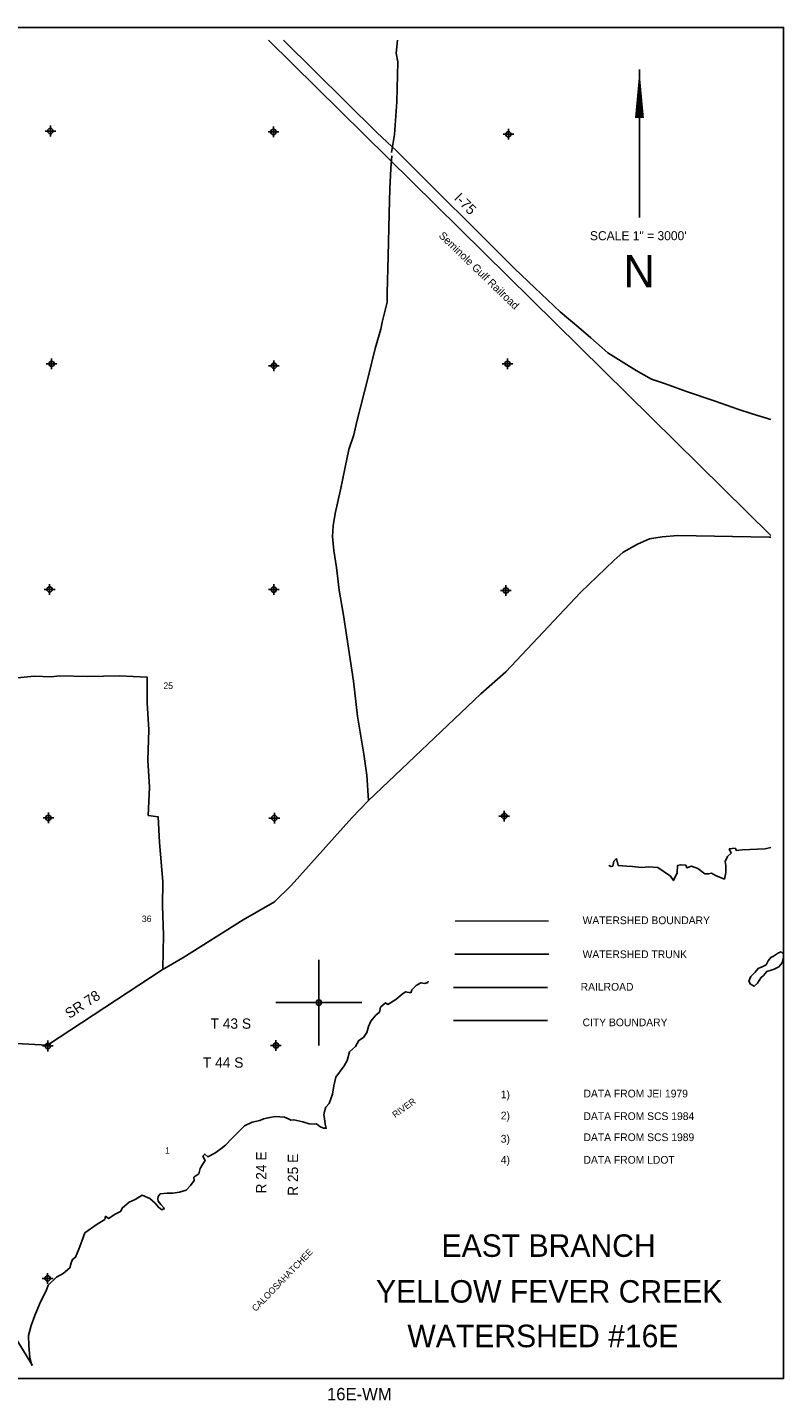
# Model space of a CAD drawing. Extents: x 183292 to 231292, y 846136 to 878152.
# Tile 2 of 2: x 213662 to 231292, y 846136 to 878152. Entities that reach past the tile are written whole.
import ezdxf
from ezdxf.enums import TextEntityAlignment as Align

# ---------------------------------------------------------------- set-up
doc = ezdxf.new("R2010")
doc.units = 0
doc.header["$LTSCALE"] = 800
doc.header["$PDMODE"] = 34
doc.header["$PDSIZE"] = 125
doc.linetypes.add('DASHED', pattern=[0])
doc.linetypes.add('STREAM', pattern=[0])
doc.layers.get('0').update_dxf_attribs({"linetype": 'CONTINUOUS'})
for name, color, linetype in [('BORDER', 1, 'CONTINUOUS'), ('CITY', 14, 'DASHED'), ('MAJROADS', 9, 'CONTINUOUS'), ('RR', 13, 'CONTINUOUS'), ('SEC', 2, 'CONTINUOUS'), ('STRUCTTEXT', 7, 'CONTINUOUS'), ('TEXT', 7, 'CONTINUOUS'), ('TRUNKS', 5, 'STREAM'), ('WATER', 4, 'CONTINUOUS'), ('WSHEDS', 3, 'CONTINUOUS')]:
    doc.layers.add(name, color=color, linetype=linetype)

# ---------------------------------------------------------------- blocks, each defined once
blk = doc.blocks.new('TICK')
at = {"color": 0}
for points in [[(500, 0), (500, 1000)], [(0, 500), (1000, 500)]]:
    blk.add_lwpolyline(points, dxfattribs=at)
blk.add_point((500, 500), dxfattribs=at)

msp = doc.modelspace()

# ---------------------------------------------------------------- linework, layer by layer
at = {"layer": 'BORDER', "color": 0}
msp.add_lwpolyline([(183291.594381, 846651.773052), (183291.594381, 878151.773052), (231291.594381, 878151.773052), (231291.594381, 846651.773052)], close=True, dxfattribs=at)
at = {"layer": 'CITY', "color": 0}
msp.add_lwpolyline([(223599.572824, 854995.468365), (225789.501412, 854995.468365)], dxfattribs=at)
at = {"layer": 'MAJROADS', "color": 0}
for points in [[(219630.060251, 877851.773052), (221816.59963, 875697.76051), (222274.244084, 875267.030705), (225018.99014, 872531.838158), (225491.473856, 872077.077849), (226083.091462, 871524.66749), (226520.802278, 871152.20356), (226801.488375, 870916.747286), (227198.366213, 870564.578832), (227565.987846, 870329.328917), (227858.342431, 870151.857692), (228210.86174, 869948.770457), (228516.990607, 869846.461826), (229028.309235, 869663.07065), (229694.281832, 869437.115206), (230224.916921, 869254.843166), (230560.054871, 869139.723983), (230991.594381, 869011.192925)], [(222151.649853, 875236.687114), (222218.33288, 875658.186865), (222274.234332, 876420.316084), (222297.85593, 877350.275096), (222257.444282, 877551.683213), (222294.315878, 877851.773052)], [(221616.832124, 860128.627263), (221571.760705, 860713.788314), (221508.375808, 861208.651239), (221355.664827, 862089.633983), (221261.174885, 862911.530042), (221029.495568, 864446.702716), (220933.274329, 865033.983325), (220870.13676, 865562.362743), (220806.009878, 865956.676189), (220774.904833, 866283.709322), (220793.51804, 866534.959355), (220837.515944, 866819.540384), (220958.904581, 867371.696867), (221071.728599, 867898.777813), (221158.549599, 868308.73653), (221270.013312, 868651.476766), (221339.334082, 868961.009668), (221606.75407, 869998.104154), (221770.903971, 870667.259202), (221899.929747, 871118.804375), (221934.621048, 871277.760388), (222020.947392, 871620.68612), (222047.012241, 871746.187472), (222048.619873, 871964.044675), (222071.684984, 872818.591578), (222095.801238, 873815.583575), (222108.384938, 874385.302121), (222137.046731, 874862.726648), (222155.969098, 875155.872296)], [(213395.836939, 854458.340213), (214132.961215, 854419.311805), (216802.463718, 856175.861255), (217282.210875, 856457.186196), (218688.248457, 857343.307831), (219420.438082, 857765.201299), (219808.764941, 858147.76627), (221228.317378, 859720.924516), (221616.832124, 860128.627263), (224233.128556, 862614.610652), (224815.180439, 863129.803295), (226555.211483, 864977.097177), (227331.739943, 865725.468601), (227551.041149, 865916.563199), (227887.651982, 866106.780987), (228165.106968, 866230.403108), (228458.756808, 866278.48664), (228827.694722, 866309.24799), (230955.838625, 866268.202392), (230991.594381, 866268.420714)], [(213351.34441, 862978.278574), (213820.946302, 863025.090721), (214214.703261, 863013.805494), (214407.60859, 863037.520727), (215069.43566, 863015.877753), (215798.604874, 863035.635738), (216451.990988, 863005.675473), (216455.918208, 862402.31677), (216493.176424, 861773.573369), (216471.224289, 861069.850684), (216508.482505, 860441.107284), (216478.460407, 859779.342046), (216712.828529, 859744.094258), (216741.95495, 859148.929182), (216819.006494, 858234.986433), (216814.86375, 857673.585178), (216834.930895, 856986.311579), (216820.801396, 856207.114953)], [(207796.760077, 862434.901253), (208880.79982, 860918.001674), (209087.176933, 860505.870156), (209145.134038, 860413.263329), (209219.533212, 860278.63701), (209416.964139, 859791.16047), (210979.275867, 855841.202205), (211501.999142, 854455.735898), (211553.794534, 853130.412986), (211476.928292, 851823.844055), (211545.904594, 850968.651641), (211527.949167, 850809.582919), (211585.780159, 850700.21874), (211659.737936, 850506.941693), (212454.064781, 849168.678845), (213074.583365, 848116.615155), (213297.970056, 847737.872226), (213777.199383, 846951.773052)]]:
    msp.add_lwpolyline(points, dxfattribs=at)
at = {"layer": 'RR', "color": 0}
for points in [[(219284.689189, 877851.773052), (230991.594381, 866303.337318)], [(223599.572824, 855766.727353), (225789.501412, 855766.727353)]]:
    msp.add_lwpolyline(points, dxfattribs=at)
at = {"layer": 'SEC', "color": 0}
for p in [(214196.618674, 875737.056549), (219398.213873, 875716.79613), (224876.035439, 875661.509622), (214225.369702, 870309.030361), (219410.074389, 870263.733912), (224854.944976, 870309.144884), (214179.658231, 865048.940904), (219406.473914, 865045.294315), (224817.47125, 865023.881057), (214150.330023, 859721.750537), (219419.026133, 859717.87338), (224780.135865, 859763.745487), (214137.8001, 854402.844027), (219456.84495, 854415.44236), (214133.092899, 848983.378379)]:
    msp.add_point(p, dxfattribs=at)
at = {"layer": 'TEXT', "color": 0}
msp.add_line((227931.941925, 877168.868366), (227931.941925, 873718.868366), dxfattribs=at)
msp.add_lwpolyline([(227931.941925, 877168.868366, 0, 210, 0), (227931.941925, 876043.868366, 210, 210, 0)], format="xyseb", dxfattribs=at)
at = {"layer": 'TRUNKS', "color": 0}
msp.add_lwpolyline([(223624.972948, 856544.637572), (225819.327205, 856544.637572)], dxfattribs=at)
at = {"layer": 'WATER', "color": 0}
for points in [[(227214.41632, 858616.464946), (227226.787038, 858613.078359), (227268.490566, 858587.679897), (227310.415474, 858595.777086), (227336.312038, 858712.845827), (227395.31684, 858771.075802), (227436.134852, 858611.694739), (227636.998064, 858593.618639), (227770.92532, 858584.35921), (227980.162444, 858566.227765), (228147.751385, 858581.868694), (228356.988509, 858563.737249), (228657.121087, 858360.770935), (228723.44825, 858259.841226), (228808.404961, 858443.513854), (228817.885769, 858610.936761), (228893.361672, 858627.186483), (229010.541103, 858618.037743), (229035.275427, 858559.254321), (229144.357669, 858592.030489), (229294.756027, 858540.790807), (229453.030194, 858414.130568), (229545.143232, 858413.521775), (229612.245222, 858429.826842), (229720.718672, 858370.489972), (229820.928898, 858327.956271), (229912.820557, 858293.851828), (229947.312414, 858444.360875), (229948.41931, 858611.839127), (229932.280277, 858704.062854), (229983.29858, 858820.965561), (230067.535808, 858895.777327), (230026.330383, 858996.541001), (230160.423674, 859012.40331), (230193.587255, 858961.938455), (230327.680546, 858977.800764)], [(230327.680546, 858977.800764), (230863.970773, 859001.219183), (230991.594381, 859029.579985)], [(213761.634373, 846951.773052), (213718.544788, 847129.104245), (213695.360118, 847422.357219), (213688.480514, 847648.508203), (213748.647557, 847882.590341), (213833.936336, 848116.506445), (213944.568233, 848383.752164), (214105.886363, 848717.657116), (214148.475408, 848826.241255), (214342.292983, 849009.194401), (214493.632202, 849100.311233), (214653.622057, 849233.242283), (214679.518622, 849350.311024), (214713.512375, 849425.454858), (214780.835744, 849475.255575), (214857.473887, 849667.357461), (214934.056686, 849851.085434), (215002.320917, 850043.242665), (215288.417563, 850250.708756), (215464.98921, 850358.407379), (215482.235138, 850433.661902), (215548.89437, 850382.975669), (215708.662846, 850482.411068), (215834.658948, 850540.198284), (215877.137303, 850632.034598), (216037.127159, 850764.965648), (216171.497173, 850822.69752), (216339.639562, 850922.077575), (216514.993622, 850845.550121), (216639.882829, 850735.859086), (216714.639249, 850643.247944), (216797.990961, 850584.077109), (216856.829728, 850617.185345), (216773.699395, 850709.851831), (216707.206198, 850785.659803), (216699.164354, 850835.958623), (216707.92568, 850894.520666), (216758.556569, 850952.805985), (216917.771597, 850968.502259), (217051.754198, 850967.616743), (217211.024571, 850991.686929), (217362.087066, 851040.934198), (217463.293499, 851149.130924), (217547.807452, 851265.812252), (217539.931642, 851341.23281), (217657.719866, 851424.197109), (217692.045688, 851549.584418), (217742.897956, 851641.365387), (217802.124137, 851733.091012), (217752.544799, 851833.910031), (217794.746431, 851883.876783), (217869.668885, 851816.387379), (218029.382017, 851907.448866), (218172.402668, 852006.994956), (218281.816979, 852090.014599), (218416.795786, 852239.859508), (218560.093161, 852381.27516), (218720.249051, 852539.327948), (218905.08392, 852630.223401), (219081.157463, 852662.55681), (219169.077704, 852705.494445), (219274.20021, 852728.275181), (219441.899841, 852760.663935), (219659.510878, 852742.477145), (219768.095017, 852699.8881), (219801.424633, 852674.544984), (219876.845191, 852682.420793), (220085.860936, 852630.793698), (220227.940725, 852587.983274), (220353.494069, 852578.779189), (220403.792889, 852586.821033), (220478.770689, 852527.705542), (220562.23309, 852485.282531), (220629.224391, 852484.839773), (220604.711446, 852577.118845), (220588.849137, 852711.212136), (220572.65476, 852795.061951), (220589.956033, 852878.690387), (220615.741908, 852979.011303), (220700.034482, 853062.196981), (220776.83866, 853279.420605), (220803.233328, 853471.854559), (220854.805078, 853672.496392), (221049.1761, 853939.188664), (221116.997573, 854064.354594), (221168.569323, 854264.996426), (221311.756008, 854389.664253), (221388.062083, 854531.522664), (221497.365704, 854597.794482), (221573.505745, 854714.531155), (221616.316169, 854856.610944), (221667.389816, 854981.887564), (221785.565453, 855123.469251), (221869.747337, 855189.907103), (221895.643902, 855306.975845), (222013.542815, 855406.687968), (222063.564912, 855372.860249), (222248.565815, 855488.87744), (222400.126413, 855613.489922), (222475.823695, 855663.235294), (222601.321694, 855645.657297), (222626.88619, 855712.482563), (222728.037278, 855812.305376), (222837.3409, 855878.577195), (222929.343248, 855861.220577), (222996.500583, 855885.899556), (223009.12646, 855916.869093)]]:
    msp.add_lwpolyline(points, dxfattribs=at)
msp.add_lwpolyline([(231184.937299, 856251.704114), (231260.94693, 856343.312054), (231286.878637, 856460.39093), (231287.454602, 856544.142119), (231237.549467, 856594.738411), (231170.433322, 856578.448945), (231060.980812, 856495.446509), (230993.749475, 856462.406805), (230934.605274, 856387.43391), (230883.720999, 856295.65318), (230791.249113, 856246.036028), (230698.892418, 856213.169113), (230631.257906, 856121.503576), (230530.065321, 856021.693306), (230479.065854, 855913.162339), (230520.480677, 855845.873405), (230603.886288, 855795.046727), (230688.155845, 855869.846833), (230764.395862, 855994.955249), (230823.367274, 856044.802787), (230899.376905, 856136.410728), (231000.108718, 856169.220046), (231075.657578, 856193.827035)], close=True, dxfattribs=at)
at = {"layer": 'WSHEDS', "color": 0, "const_width": 30}
msp.add_lwpolyline([(223628.413246, 857316.984215), (225813.567829, 857316.984215)], dxfattribs=at)

# ---------------------------------------------------------------- block references
at = {"color": 0, "xscale": 2, "yscale": 2, "zscale": 2}
msp.add_blockref('TICK', (219456.844945, 854415.442331), dxfattribs=at)

# ---------------------------------------------------------------- texts
at = {"layer": 'MAJROADS', "color": 0}
for s, rotation, p in [('I-75', 315, (223592.776208, 874152.589523)), ('SR 78', 33, (214637.674173, 855030.350927))]:
    msp.add_text(s, height=240, rotation=rotation, dxfattribs=at).set_placement(p)
at = {"layer": 'STRUCTTEXT', "color": 0}
for s, p in [('1)', (224697.710621, 853182.373017)), ('DATA FROM JEI 1979', (226627.683657, 853203.2934)), ('2)', (224697.710621, 852690.944445)), ('DATA FROM SCS 1984', (226627.683657, 852676.559804)), ('3)', (224697.710621, 852149.515874)), ('DATA FROM SCS 1989', (226627.683657, 852185.131233)), ('4)', (224697.710621, 851658.087302)), ('DATA FROM LDOT', (226627.683657, 851658.087302))]:
    msp.add_text(s, height=180, dxfattribs=at).set_placement(p)
msp.add_text('16E-WM', height=290, dxfattribs=at).set_placement((221401.038279, 846140.978086), align=Align.CENTER)
at = {"layer": 'TEXT', "color": 0}
for s, height, p in [('SCALE 1" = 3000\'', 210, (227903.980631, 873191.374331)), ('N', 750, (227924.951602, 872093.893551)), ('25', 150, (216944.054092, 862729.079526)), ('36', 150, (216442.133038, 857293.645261)), ('1', 150, (216928.29921, 851889.720759)), ('EAST BRANCH', 525, (225813.865501, 849485.414265)), ('YELLOW FEVER CREEK', 525, (225827.881869, 848418.160571)), ('WATERSHED #16E', 525, (225680.710011, 847378.939611))]:
    msp.add_text(s, height=height, dxfattribs=at).set_placement(p, align=Align.CENTER)
for s, height, rotation, p in [('Seminole Gulf Railroad', 180, 316, (223239.757784, 873280.488508)), ('R 24 E', 240, 90, (219232.070443, 850962.820045)), ('R 25 E', 240, 90, (219971.808118, 850909.216492))]:
    msp.add_text(s, height=height, rotation=rotation, dxfattribs=at).set_placement(p)
for s, p in [('WATERSHED BOUNDARY', (226606.716934, 857243.569735)), ('WATERSHED TRUNK', (226606.716934, 856451.519249)), ('RAILROAD', (226561.438931, 855692.676043)), ('CITY BOUNDARY', (226606.221942, 854863.009627))]:
    msp.add_text(s, height=180, dxfattribs=at).set_placement(p)
for s, p in [('T 43 S ', (218965.82088, 854804.770806)), ('T 44 S', (218697.987887, 853896.288274))]:
    msp.add_text(s, height=240, dxfattribs=at).set_placement(p, align=Align.RIGHT)
at = {"layer": 'WATER', "color": 0}
for s, rotation, p in [('RIVER', 36, (222237.183367, 852719.401487)), ('CALOOSAHATCHEE', 45.9321, (218985.665135, 848199.714752))]:
    msp.add_text(s, height=150, rotation=rotation, dxfattribs=at).set_placement(p)

doc.saveas('drawing.dxf')
